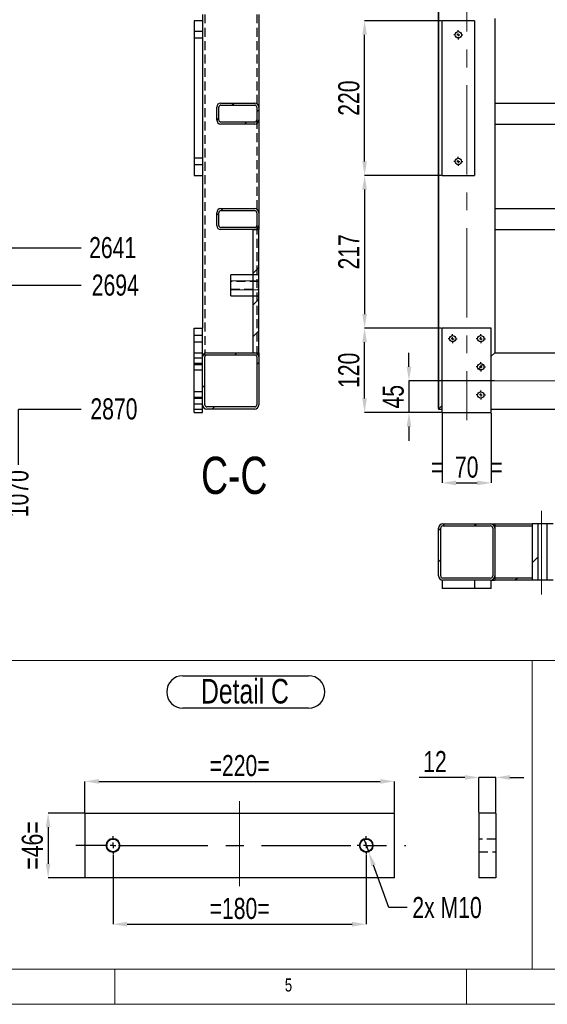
# Model space of a CAD drawing. Header units: millimetres. Extents: x 5 to 589, y 5 to 415.
# Tile 3 of 18: x 183 to 258, y 5 to 145. Entities that reach past the tile are written whole.
import ezdxf

# ---------------------------------------------------------------- set-up
doc = ezdxf.new("R2010")
doc.units = ezdxf.units.MM
doc.header["$PDSIZE"] = -1
doc.linetypes.add('CENTERX2', pattern=[20.32, 12.7, -2.54, 2.54, -2.54])
doc.linetypes.add('HIDDEN', pattern=[1.905, 1.27, -0.635])
for name, color, linetype in [('COTES', 1, 'Continuous'), ('NOTES', 6, 'Continuous'), ('TRAIT-FINS', 9, 'Continuous'), ('TRAIT-MIXTES', 3, 'CENTERX2'), ('TRAIT-TIRET', 2, 'HIDDEN')]:
    doc.layers.add(name, color=color, linetype=linetype)
doc.layers.add('TRAIT-FORT', color=4, linetype='Continuous', lineweight=25)
doc.styles.add('SLDTEXTSTYLE0', font='TXT', dxfattribs={"width": 0.75})
doc.dimstyles.new('SLDDIMSTYLE1', dxfattribs={"dimtxt": 3, "dimasz": 2, "dimexe": 0, "dimexo": 0.0625, "dimgap": 0.75, "dimtad": 0, "dimtih": 1, "dimtoh": 1, "dimdec": 0, "dimlfac": 10, "dimrnd": 1e-09, "dimzin": 12, "dimdsep": 46, "dimtxsty": 'SLDTEXTSTYLE0', "dimsah": 1, "dimcen": 0.09, "dimadec": 0, "dimazin": 3, "dimtfac": 1, "dimtdec": 0, "dimtofl": 0, "dimtmove": 0, "dimatfit": 3, "dimfxl": 1, "dimfrac": 2, "dimtolj": 1, "dimtzin": 12, "dimarcsym": 0})
doc.dimstyles.new('SLDDIMSTYLE2', dxfattribs={"dimtxt": 3, "dimasz": 2, "dimexe": 0, "dimexo": 0.0625, "dimgap": 0.75, "dimtad": 1, "dimdec": 0, "dimlfac": 10, "dimrnd": 1e-09, "dimzin": 12, "dimdsep": 46, "dimtxsty": 'SLDTEXTSTYLE0', "dimsah": 1, "dimcen": 0.09, "dimadec": 0, "dimazin": 3, "dimtfac": 1, "dimtdec": 0, "dimtofl": 0, "dimtmove": 0, "dimatfit": 3, "dimfxl": 1, "dimfrac": 2, "dimtolj": 1, "dimtzin": 12, "dimarcsym": 0})
doc.dimstyles.new('SLDDIMSTYLE3', dxfattribs={"dimtxt": 3, "dimasz": 2, "dimexe": 0, "dimexo": 0.0625, "dimgap": 0.75, "dimtad": 1, "dimdec": 0, "dimlfac": 10, "dimrnd": 1e-09, "dimzin": 12, "dimdsep": 46, "dimtxsty": 'SLDTEXTSTYLE0', "dimsah": 1, "dimcen": 0.09, "dimadec": 0, "dimazin": 3, "dimtfac": 1, "dimtdec": 0, "dimtmove": 0, "dimatfit": 0, "dimfxl": 1, "dimfrac": 2, "dimtolj": 1, "dimtzin": 12, "dimarcsym": 0})
doc.dimstyles.new('SLDDIMSTYLE4', dxfattribs={"dimtxt": 3, "dimasz": 2, "dimexe": 0, "dimexo": 0.0625, "dimgap": 0.75, "dimtad": 0, "dimtih": 1, "dimtoh": 1, "dimdec": 0, "dimlfac": 5, "dimrnd": 1e-09, "dimzin": 12, "dimdsep": 46, "dimtxsty": 'SLDTEXTSTYLE0', "dimblk1": 'NONE', "dimsah": 1, "dimcen": 0, "dimadec": 0, "dimazin": 3, "dimtfac": 1, "dimtdec": 0, "dimtmove": 0, "dimatfit": 3, "dimldrblk": 'NONE', "dimfxl": 1, "dimfrac": 2, "dimtolj": 1, "dimtzin": 12, "dimarcsym": 0})
doc.dimstyles.new('SLDDIMSTYLE5', dxfattribs={"dimtxt": 3, "dimasz": 2, "dimexe": 0, "dimexo": 0.0625, "dimgap": 0.75, "dimtad": 1, "dimdec": 0, "dimlfac": 5, "dimrnd": 1e-09, "dimzin": 12, "dimdsep": 46, "dimtxsty": 'SLDTEXTSTYLE0', "dimsah": 1, "dimcen": 0.09, "dimadec": 0, "dimazin": 3, "dimtfac": 1, "dimtdec": 0, "dimtofl": 0, "dimtmove": 0, "dimatfit": 3, "dimfxl": 1, "dimfrac": 2, "dimtolj": 1, "dimtzin": 12, "dimarcsym": 0})
doc.dimstyles.new('SLDDIMSTYLE6', dxfattribs={"dimtxt": 3, "dimasz": 2, "dimexe": 0, "dimexo": 0.0625, "dimgap": 0.75, "dimtad": 1, "dimdec": 0, "dimlfac": 5, "dimrnd": 1e-09, "dimzin": 12, "dimdsep": 46, "dimtxsty": 'SLDTEXTSTYLE0', "dimsah": 1, "dimcen": 0.09, "dimadec": 0, "dimazin": 3, "dimtfac": 1, "dimtdec": 0, "dimtmove": 0, "dimatfit": 0, "dimfxl": 1, "dimfrac": 2, "dimtolj": 1, "dimtzin": 12, "dimarcsym": 0})
pattern_1 = [(45, (0, 0), (-13.4704, 13.4704), []), (45, (4.49, 0), (-13.4704, 13.4704), []), (45, (8.98, 0), (-13.4704, 13.4704), []), (45, (13.47, 0), (-13.4704, 13.4704), [])]
pattern_2 = [(45, (0, 0), (-13.4704, 13.4704), []), (45, (4.49, 2e-323), (-13.4704, 13.4704), []), (45, (8.98, 4e-323), (-13.4704, 13.4704), []), (45, (13.47, 6e-323), (-13.4704, 13.4704), [])]

# ---------------------------------------------------------------- blocks, each defined once
blk = doc.blocks.new('_D_7')
at = {"layer": 'COTES', "color": 0, "lineweight": -2, "transparency": 16777216}
blk.add_line((88.74, 112.55), (192.19, 112.55), dxfattribs=at)
at = {"layer": 'Defpoints', "color": 0, "transparency": 16777216}
for p in [(183.23, 376.62), (88.68, 112.55), (192.19, 112.55)]:
    blk.add_point(p, dxfattribs=at)
at = {"layer": 'COTES', "color": 0, "transparency": 16777216, "insert": (196.69, 112.55), "char_height": 3, "attachment_point": 5, "style": 'SLDTEXTSTYLE0'}
blk.add_mtext('\\A1;2641', dxfattribs=at)
blk = doc.blocks.new('_D_8')
at = {"layer": 'COTES', "color": 0, "lineweight": -2, "transparency": 16777216}
blk.add_line((95.22, 107.22), (192.19, 107.22), dxfattribs=at)
at = {"layer": 'Defpoints', "color": 0, "transparency": 16777216}
for p in [(183.23, 376.62), (95.16, 107.22), (192.19, 107.22)]:
    blk.add_point(p, dxfattribs=at)
at = {"layer": 'COTES', "color": 0, "transparency": 16777216, "insert": (197.06, 107.22), "char_height": 3, "attachment_point": 5, "style": 'SLDTEXTSTYLE0'}
blk.add_mtext('\\A1;2694', dxfattribs=at)
blk = doc.blocks.new('_D_9')
at = {"layer": 'COTES', "color": 0, "lineweight": -2, "transparency": 16777216}
blk.add_line((183.29, 89.62), (192.19, 89.62), dxfattribs=at)
at = {"layer": 'Defpoints', "color": 0, "transparency": 16777216}
for p in [(183.23, 376.62), (183.23, 89.62), (192.19, 89.62)]:
    blk.add_point(p, dxfattribs=at)
at = {"layer": 'COTES', "color": 0, "transparency": 16777216, "insert": (196.87, 89.62), "char_height": 3, "attachment_point": 5, "style": 'SLDTEXTSTYLE0'}
blk.add_mtext('\\A1;2870', dxfattribs=at)
blk = doc.blocks.new('_D_17')
at = {"layer": 'COTES', "color": 0, "lineweight": -2, "transparency": 16777216}
blk.add_line((183.23, 89.55), (183.23, 81.71), dxfattribs=at)
at = {"layer": 'Defpoints', "color": 0, "transparency": 16777216}
for p in [(76.23, 89.62), (183.23, 89.62), (183.23, 81.71)]:
    blk.add_point(p, dxfattribs=at)
at = {"layer": 'COTES', "color": 0, "transparency": 16777216, "insert": (183.23, 77.59), "char_height": 3, "attachment_point": 5, "rotation": 90, "style": 'SLDTEXTSTYLE0'}
blk.add_mtext('\\A1;1070', dxfattribs=at)
blk = doc.blocks.new('_D_44')
at = {"layer": 'COTES', "color": 0, "lineweight": -2, "transparency": 16777216}
for p, q in [((232.4, 28.52), (233.09, 26.65)), ((235.98, 18.76), (233.78, 24.77)), ((238.55, 18.76), (235.98, 18.76))]:
    blk.add_line(p, q, dxfattribs=at)
at = {"layer": 'COTES', "color": 0, "transparency": 16777216}
blk.add_solid([(234.09, 24.88), (233.46, 24.65), (233.09, 26.65)], dxfattribs=at)
at = {"layer": 'Defpoints', "color": 0, "transparency": 16777216}
for p in [(232.4, 28.52), (233.09, 26.65)]:
    blk.add_point(p, dxfattribs=at)
at = {"layer": 'COTES', "color": 0, "transparency": 16777216, "insert": (239.3, 20.26), "char_height": 3, "attachment_point": 1, "style": 'SLDTEXTSTYLE0'}
blk.add_mtext('\\A1;2x M10', dxfattribs=at)
blk = doc.blocks.new('_NONE')
blk = doc.blocks.new('_D_45')
at = {"layer": 'COTES', "color": 0, "lineweight": -2, "transparency": 16777216}
for p, q in [((192.74, 32.25), (192.74, 36.69)), ((194.74, 36.69), (234.74, 36.69)), ((236.74, 32.25), (236.74, 36.69))]:
    blk.add_line(p, q, dxfattribs=at)
at = {"layer": 'COTES', "color": 0, "transparency": 16777216}
for points in [[(194.74, 37.02), (194.74, 36.35), (192.74, 36.69)], [(234.74, 37.02), (234.74, 36.35), (236.74, 36.69)]]:
    blk.add_solid(points, dxfattribs=at)
at = {"layer": 'Defpoints', "color": 0, "transparency": 16777216}
for p in [(236.74, 36.69), (192.74, 32.18), (236.74, 32.18)]:
    blk.add_point(p, dxfattribs=at)
at = {"layer": 'COTES', "color": 0, "transparency": 16777216, "insert": (214.74, 40.44), "char_height": 3, "attachment_point": 2, "style": 'SLDTEXTSTYLE0'}
blk.add_mtext('\\A1;=220=', dxfattribs=at)
blk = doc.blocks.new('_D_46')
at = {"layer": 'COTES', "color": 0, "lineweight": -2, "transparency": 16777216}
for p, q in [((196.74, 26.22), (196.74, 16.38)), ((232.74, 26.22), (232.74, 16.38)), ((198.74, 16.38), (230.74, 16.38))]:
    blk.add_line(p, q, dxfattribs=at)
at = {"layer": 'COTES', "color": 0, "transparency": 16777216}
for points in [[(198.74, 16.72), (198.74, 16.05), (196.74, 16.38)], [(230.74, 16.72), (230.74, 16.05), (232.74, 16.38)]]:
    blk.add_solid(points, dxfattribs=at)
at = {"layer": 'Defpoints', "color": 0, "transparency": 16777216}
for p in [(196.74, 26.28), (232.74, 26.28), (232.74, 16.38)]:
    blk.add_point(p, dxfattribs=at)
at = {"layer": 'COTES', "color": 0, "transparency": 16777216, "insert": (214.74, 20.13), "char_height": 3, "attachment_point": 2, "style": 'SLDTEXTSTYLE0'}
blk.add_mtext('\\A1;=180=', dxfattribs=at)
blk = doc.blocks.new('_D_47')
at = {"layer": 'COTES', "color": 0, "lineweight": -2, "transparency": 16777216}
for p, q in [((192.68, 32.18), (187.51, 32.18)), ((187.51, 30.18), (187.51, 24.98)), ((192.68, 22.98), (187.51, 22.98))]:
    blk.add_line(p, q, dxfattribs=at)
at = {"layer": 'COTES', "color": 0, "transparency": 16777216}
for points in [[(187.17, 30.18), (187.84, 30.18), (187.51, 32.18)], [(187.17, 24.98), (187.84, 24.98), (187.51, 22.98)]]:
    blk.add_solid(points, dxfattribs=at)
at = {"layer": 'Defpoints', "color": 0, "transparency": 16777216}
for p in [(192.74, 32.18), (187.51, 22.98), (192.74, 22.98)]:
    blk.add_point(p, dxfattribs=at)
at = {"layer": 'COTES', "color": 0, "transparency": 16777216, "insert": (183.76, 27.58), "char_height": 3, "attachment_point": 2, "rotation": 90, "style": 'SLDTEXTSTYLE0'}
blk.add_mtext('\\A1;=46=', dxfattribs=at)
blk = doc.blocks.new('SW_NOTE_5')
at = {"layer": 'NOTES', "color": 0}
for p, q in [((-0.02, 4.95), (17.84, 4.95)), ((17.84, 0.34), (-0.02, 0.34))]:
    blk.add_line(p, q, dxfattribs=at)
for centre, start, end in [((-0.02, 2.65), 90, 270), ((17.84, 2.65), 270, 90)]:
    blk.add_arc(centre, 2.31, start, end, dxfattribs=at)
at = {"layer": 'NOTES', "color": 0, "insert": (8.8, 4.51), "char_height": 3.5, "attachment_point": 2, "style": 'SLDTEXTSTYLE0'}
blk.add_mtext('Detail C', dxfattribs=at)
blk = doc.blocks.new('SW_CENTERMARKSYMBOL_11')
at = {"layer": 'TRAIT-MIXTES', "color": 0}
for p, q in [((-0.8, 0), (-5.27, 0)), ((0, 0), (-0.4, 0)), ((0, 0.8), (0, 1.3)), ((0, 0), (0, 0.4)), ((0, 0), (0, -0.4)), ((0, 0), (0.4, 0)), ((0.8, 0), (41.65, 0)), ((0, -0.8), (0, -1.3))]:
    blk.add_line(p, q, dxfattribs=at)
blk = doc.blocks.new('SW_CENTERMARKSYMBOL_12')
at = {"layer": 'TRAIT-MIXTES', "color": 0}
for p, q in [((-0.8, 0), (-1.3, 0)), ((0, 0), (-0.4, 0)), ((0, 0.8), (0, 1.3)), ((0, 0), (0, 0.4)), ((0, 0), (0, -0.4)), ((0, 0), (0.4, 0)), ((0.8, 0), (1.3, 0)), ((0, -0.8), (0, -1.3))]:
    blk.add_line(p, q, dxfattribs=at)
blk = doc.blocks.new('_D_78')
at = {"layer": 'COTES', "color": 0, "lineweight": -2, "transparency": 16777216}
for p, q in [((246.77, 37.25), (240.27, 37.25)), ((248.77, 32.25), (248.77, 37.25)), ((251.17, 37.25), (248.77, 37.25)), ((251.17, 32.25), (251.17, 37.25)), ((253.17, 37.25), (255.17, 37.25))]:
    blk.add_line(p, q, dxfattribs=at)
at = {"layer": 'COTES', "color": 0, "transparency": 16777216}
for points in [[(246.77, 37.59), (246.77, 36.92), (248.77, 37.25)], [(253.17, 37.59), (253.17, 36.92), (251.17, 37.25)]]:
    blk.add_solid(points, dxfattribs=at)
at = {"layer": 'Defpoints', "color": 0, "transparency": 16777216}
for p in [(248.77, 37.25), (248.77, 32.18), (251.17, 32.18)]:
    blk.add_point(p, dxfattribs=at)
at = {"layer": 'COTES', "color": 0, "transparency": 16777216, "insert": (242.52, 41), "char_height": 3, "attachment_point": 2, "style": 'SLDTEXTSTYLE0'}
blk.add_mtext('\\A1;12', dxfattribs=at)
blk = doc.blocks.new('_D_82')
at = {"layer": 'COTES', "color": 0, "lineweight": -2, "transparency": 16777216}
for p, q in [((238.82, 95.62), (238.82, 97.62)), ((250.96, 93.62), (238.82, 93.62)), ((238.82, 93.62), (238.82, 89.12)), ((243.46, 89.12), (238.82, 89.12)), ((238.82, 87.12), (238.82, 85.12))]:
    blk.add_line(p, q, dxfattribs=at)
at = {"layer": 'COTES', "color": 0, "transparency": 16777216}
for points in [[(238.49, 95.62), (239.16, 95.62), (238.82, 93.62)], [(238.49, 87.12), (239.16, 87.12), (238.82, 89.12)]]:
    blk.add_solid(points, dxfattribs=at)
at = {"layer": 'Defpoints', "color": 0, "transparency": 16777216}
for p in [(251.03, 93.62), (238.82, 89.12), (243.53, 89.12)]:
    blk.add_point(p, dxfattribs=at)
at = {"layer": 'COTES', "color": 0, "transparency": 16777216, "insert": (235.07, 91.37), "char_height": 3, "attachment_point": 2, "rotation": 90, "style": 'SLDTEXTSTYLE0'}
blk.add_mtext('\\A1;45', dxfattribs=at)
blk = doc.blocks.new('_D_95')
at = {"layer": 'COTES', "color": 0, "lineweight": -2, "transparency": 16777216}
for p, q in [((243.46, 101.12), (232.51, 101.12)), ((232.51, 91.12), (232.51, 99.12)), ((243.46, 89.12), (232.51, 89.12))]:
    blk.add_line(p, q, dxfattribs=at)
at = {"layer": 'COTES', "color": 0, "transparency": 16777216}
for points in [[(232.18, 99.12), (232.84, 99.12), (232.51, 101.12)], [(232.18, 91.12), (232.84, 91.12), (232.51, 89.12)]]:
    blk.add_solid(points, dxfattribs=at)
at = {"layer": 'Defpoints', "color": 0, "transparency": 16777216}
for p in [(232.51, 101.12), (243.53, 101.12), (243.53, 89.12)]:
    blk.add_point(p, dxfattribs=at)
at = {"layer": 'COTES', "color": 0, "transparency": 16777216, "insert": (228.76, 95.12), "char_height": 3, "attachment_point": 2, "rotation": 90, "style": 'SLDTEXTSTYLE0'}
blk.add_mtext('\\A1;120', dxfattribs=at)
blk = doc.blocks.new('_D_96')
at = {"layer": 'COTES', "color": 0, "lineweight": -2, "transparency": 16777216}
for p, q in [((243.46, 144.82), (232.51, 144.82)), ((232.51, 124.82), (232.51, 142.82)), ((243.46, 122.82), (232.51, 122.82))]:
    blk.add_line(p, q, dxfattribs=at)
at = {"layer": 'COTES', "color": 0, "transparency": 16777216}
for points in [[(232.18, 142.82), (232.84, 142.82), (232.51, 144.82)], [(232.18, 124.82), (232.84, 124.82), (232.51, 122.82)]]:
    blk.add_solid(points, dxfattribs=at)
at = {"layer": 'Defpoints', "color": 0, "transparency": 16777216}
for p in [(232.51, 144.82), (243.53, 144.82), (243.53, 122.82)]:
    blk.add_point(p, dxfattribs=at)
at = {"layer": 'COTES', "color": 0, "transparency": 16777216, "insert": (228.76, 133.82), "char_height": 3, "attachment_point": 2, "rotation": 90, "style": 'SLDTEXTSTYLE0'}
blk.add_mtext('\\A1;220', dxfattribs=at)
blk = doc.blocks.new('_D_99')
at = {"layer": 'COTES', "color": 0, "lineweight": -2, "transparency": 16777216}
for p, q in [((243.46, 122.82), (232.51, 122.82)), ((232.51, 120.82), (232.51, 103.12)), ((243.46, 101.12), (232.51, 101.12))]:
    blk.add_line(p, q, dxfattribs=at)
at = {"layer": 'COTES', "color": 0, "transparency": 16777216}
for points in [[(232.18, 120.82), (232.84, 120.82), (232.51, 122.82)], [(232.18, 103.12), (232.84, 103.12), (232.51, 101.12)]]:
    blk.add_solid(points, dxfattribs=at)
at = {"layer": 'Defpoints', "color": 0, "transparency": 16777216}
for p in [(243.53, 122.82), (232.51, 101.12), (243.53, 101.12)]:
    blk.add_point(p, dxfattribs=at)
at = {"layer": 'COTES', "color": 0, "transparency": 16777216, "insert": (228.76, 111.97), "char_height": 3, "attachment_point": 2, "rotation": 90, "style": 'SLDTEXTSTYLE0'}
blk.add_mtext('\\A1;217', dxfattribs=at)
blk = doc.blocks.new('_D_109')
at = {"layer": 'COTES', "color": 0, "lineweight": -2, "transparency": 16777216}
for p, q in [((243.53, 89.05), (243.53, 79.12)), ((250.53, 89.05), (250.53, 79.12)), ((245.53, 79.12), (248.53, 79.12))]:
    blk.add_line(p, q, dxfattribs=at)
at = {"layer": 'COTES', "color": 0, "transparency": 16777216}
for points in [[(245.53, 79.45), (245.53, 78.78), (243.53, 79.12)], [(248.53, 79.45), (248.53, 78.78), (250.53, 79.12)]]:
    blk.add_solid(points, dxfattribs=at)
at = {"layer": 'Defpoints', "color": 0, "transparency": 16777216}
for p in [(243.53, 89.12), (250.53, 89.12), (250.53, 79.12)]:
    blk.add_point(p, dxfattribs=at)
at = {"layer": 'COTES', "color": 0, "transparency": 16777216, "insert": (247.03, 82.87), "char_height": 3, "attachment_point": 2, "style": 'SLDTEXTSTYLE0'}
blk.add_mtext('\\A1;=  70  =', dxfattribs=at)
blk = doc.blocks.new('_D_114')
at = {"layer": 'COTES', "color": 0, "lineweight": -2, "transparency": 16777216}
for p, q in [((248.13, 179.85), (248.13, 165.35)), ((241.03, 165.35), (234.53, 165.35)), ((243.03, 89.68), (243.03, 165.35)), ((248.13, 165.35), (243.03, 165.35)), ((250.13, 165.35), (252.13, 165.35))]:
    blk.add_line(p, q, dxfattribs=at)
at = {"layer": 'COTES', "color": 0, "transparency": 16777216}
for points in [[(241.03, 165.69), (241.03, 165.02), (243.03, 165.35)], [(250.13, 165.69), (250.13, 165.02), (248.13, 165.35)]]:
    blk.add_solid(points, dxfattribs=at)
at = {"layer": 'Defpoints', "color": 0, "transparency": 16777216}
for p in [(248.13, 179.92), (243.03, 165.35), (243.03, 89.62)]:
    blk.add_point(p, dxfattribs=at)
at = {"layer": 'COTES', "color": 0, "transparency": 16777216, "insert": (236.78, 169.1), "char_height": 3, "attachment_point": 2, "style": 'SLDTEXTSTYLE0'}
blk.add_mtext('\\A1;51', dxfattribs=at)
blk = doc.blocks.new('SW_CENTERMARKSYMBOL_28')
at = {"layer": 'TRAIT-MIXTES', "color": 0}
for p, q in [((-0.4, 0), (-0.65, 0)), ((0, 0), (-0.2, 0)), ((0, 0.4), (0, 0.65)), ((0, 0), (0, 0.2)), ((0, 0), (0, -0.2)), ((0, 0), (0.2, 0)), ((0.4, 0), (0.65, 0)), ((0, -0.4), (0, -0.65))]:
    blk.add_line(p, q, dxfattribs=at)
blk = doc.blocks.new('SW_CENTERMARKSYMBOL_29')
at = {"layer": 'TRAIT-MIXTES', "color": 0}
for p, q in [((-0.4, 0), (-0.65, 0)), ((0, 0), (-0.2, 0)), ((0, 0.4), (0, 0.65)), ((0, 0), (0, 0.2)), ((0, 0), (0, -0.2)), ((0, 0), (0.2, 0)), ((0.4, 0), (0.65, 0)), ((0, -0.4), (0, -0.65))]:
    blk.add_line(p, q, dxfattribs=at)
blk = doc.blocks.new('SW_CENTERMARKSYMBOL_32')
at = {"layer": 'TRAIT-MIXTES', "color": 0}
for p, q in [((-0.4, 0), (-0.65, 0)), ((0, 0), (-0.2, 0)), ((0, 0.4), (0, 0.65)), ((0, 0), (0, 0.2)), ((0, 0), (0, -0.2)), ((0, 0), (0.2, 0)), ((0.4, 0), (0.65, 0)), ((0, -0.4), (0, -0.65))]:
    blk.add_line(p, q, dxfattribs=at)
blk = doc.blocks.new('SW_CENTERMARKSYMBOL_33')
at = {"layer": 'TRAIT-MIXTES', "color": 0}
for p, q in [((-0.4, 0), (-0.65, 0)), ((0, 0), (-0.2, 0)), ((0, 0.4), (0, 0.65)), ((0, 0), (0, 0.2)), ((0, 0), (0, -0.2)), ((0, 0), (0.2, 0)), ((0.4, 0), (0.65, 0)), ((0, -0.4), (0, -0.65))]:
    blk.add_line(p, q, dxfattribs=at)
blk = doc.blocks.new('SW_CENTERMARKSYMBOL_34')
at = {"layer": 'TRAIT-MIXTES', "color": 0}
for p, q in [((-0.4, 0), (-0.65, 0)), ((0, 0), (-0.2, 0)), ((0, 0.4), (0, 0.65)), ((0, 0), (0, 0.2)), ((0, 0), (0, -0.2)), ((0, 0), (0.2, 0)), ((0.4, 0), (0.65, 0)), ((0, -0.4), (0, -0.65))]:
    blk.add_line(p, q, dxfattribs=at)
blk = doc.blocks.new('SW_CENTERMARKSYMBOL_35')
at = {"layer": 'TRAIT-MIXTES', "color": 0}
for p, q in [((-0.4, 0), (-0.65, 0)), ((0, 0), (-0.2, 0)), ((0, 0.4), (0, 0.65)), ((0, 0), (0, 0.2)), ((0, 0), (0, -0.2)), ((0, 0), (0.2, 0)), ((0.4, 0), (0.65, 0)), ((0, -0.4), (0, -0.65))]:
    blk.add_line(p, q, dxfattribs=at)

msp = doc.modelspace()

# ---------------------------------------------------------------- hatches: boundary and pattern name
at = {"layer": 'TRAIT-FINS'}
h = msp.add_hatch(dxfattribs=at)
h.set_pattern_fill('DIN 201 ACIER ET FONTE', color=256, style=0, pattern_type=2)
h.set_pattern_definition(pattern_2)
edge = h.paths.add_edge_path(flags=0)
edge.add_line((216.88, 133.12), (212.08, 133.12))
edge.add_arc((212.08, 132.52), 0.6, 90, 180)
edge.add_line((211.48, 132.52), (211.48, 130.72))
edge.add_arc((212.08, 130.72), 0.6, 180, 270)
edge.add_line((212.08, 130.12), (216.88, 130.12))
edge.add_arc((216.88, 130.72), 0.6, 270, 360)
edge.add_line((217.48, 130.72), (217.48, 132.52))
edge.add_arc((216.88, 132.52), 0.6, 0, 90)
edge = h.paths.add_edge_path(flags=0)
edge.add_arc((216.88, 130.72), 0.3, 270, 360, ccw=False)
edge.add_line((216.88, 130.42), (212.08, 130.42))
edge.add_arc((212.08, 130.72), 0.3, 180, 270, ccw=False)
edge.add_line((211.78, 130.72), (211.78, 132.52))
edge.add_arc((212.08, 132.52), 0.3, 90, 180, ccw=False)
edge.add_line((212.08, 132.82), (216.88, 132.82))
edge.add_arc((216.88, 132.52), 0.3, 0, 90, ccw=False)
edge.add_line((217.18, 132.52), (217.18, 130.72))
h = msp.add_hatch(dxfattribs=at)
h.set_pattern_fill('DIN 201 ACIER ET FONTE', color=256, style=0, pattern_type=2)
h.set_pattern_definition(pattern_2)
edge = h.paths.add_edge_path(flags=0)
edge.add_line((216.88, 118.12), (212.08, 118.12))
edge.add_arc((212.08, 117.52), 0.6, 90, 180)
edge.add_line((211.48, 117.52), (211.48, 115.72))
edge.add_arc((212.08, 115.72), 0.6, 180, 270)
edge.add_line((212.08, 115.12), (216.88, 115.12))
edge.add_arc((216.88, 115.72), 0.6, 270, 360)
edge.add_line((217.48, 115.72), (217.48, 117.52))
edge.add_arc((216.88, 117.52), 0.6, 0, 90)
edge = h.paths.add_edge_path(flags=0)
edge.add_arc((216.88, 115.72), 0.3, 270, 360, ccw=False)
edge.add_line((216.88, 115.42), (212.08, 115.42))
edge.add_arc((212.08, 115.72), 0.3, 180, 270, ccw=False)
edge.add_line((211.78, 115.72), (211.78, 117.52))
edge.add_arc((212.08, 117.52), 0.3, 90, 180, ccw=False)
edge.add_line((212.08, 117.82), (216.88, 117.82))
edge.add_arc((216.88, 117.52), 0.3, 0, 90, ccw=False)
edge.add_line((217.18, 117.52), (217.18, 115.72))
h = msp.add_hatch(dxfattribs=at)
h.set_pattern_fill('DIN 201 ACIER ET FONTE', color=256, style=0, pattern_type=2)
h.set_pattern_definition(pattern_2)
h.paths.add_polyline_path([(216.68, 115.12), (216.68, 97.62), (217.48, 97.62), (217.48, 115.12)], flags=0)
h = msp.add_hatch(dxfattribs=at)
h.set_pattern_fill('DIN 201 ACIER ET FONTE', color=256, style=0, pattern_type=2)
h.set_pattern_definition(pattern_2)
edge = h.paths.add_edge_path(flags=0)
edge.add_arc((210.08, 90.22), 0.6, 180, 270)
edge.add_line((210.08, 89.62), (216.88, 89.62))
edge.add_arc((216.88, 90.22), 0.6, 270, 360)
edge.add_line((217.48, 90.22), (217.48, 97.02))
edge.add_arc((216.88, 97.02), 0.6, 0, 90)
edge.add_line((216.88, 97.62), (210.08, 97.62))
edge.add_arc((210.08, 97.02), 0.6, 90, 180)
edge.add_line((209.48, 97.02), (209.48, 90.22))
edge = h.paths.add_edge_path(flags=0)
edge.add_line((216.88, 89.92), (210.08, 89.92))
edge.add_arc((210.08, 90.22), 0.3, 180, 270, ccw=False)
edge.add_line((209.78, 90.22), (209.78, 97.02))
edge.add_arc((210.08, 97.02), 0.3, 90, 180, ccw=False)
edge.add_line((210.08, 97.32), (216.88, 97.32))
edge.add_arc((216.88, 97.02), 0.3, 0, 90, ccw=False)
edge.add_line((217.18, 97.02), (217.18, 90.22))
edge.add_arc((216.88, 90.22), 0.3, 270, 360, ccw=False)
h = msp.add_hatch(dxfattribs=at)
h.set_pattern_fill('DIN 201 ACIER ET FONTE', color=256, style=0, pattern_type=2)
h.set_pattern_definition(pattern_1)
edge = h.paths.add_edge_path(flags=0)
edge.add_arc((243.63, 65.9), 0.6, 180, 270)
edge.add_line((243.63, 65.3), (250.43, 65.3))
edge.add_arc((250.43, 65.9), 0.6, 270, 360)
edge.add_line((251.03, 65.9), (251.03, 72.7))
edge.add_arc((250.43, 72.7), 0.6, 0, 90)
edge.add_line((250.43, 73.3), (243.63, 73.3))
edge.add_arc((243.63, 72.7), 0.6, 90, 180)
edge.add_line((243.03, 72.7), (243.03, 65.9))
edge = h.paths.add_edge_path(flags=0)
edge.add_line((250.43, 65.6), (243.63, 65.6))
edge.add_arc((243.63, 65.9), 0.3, 180, 270, ccw=False)
edge.add_line((243.33, 65.9), (243.33, 72.7))
edge.add_arc((243.63, 72.7), 0.3, 90, 180, ccw=False)
edge.add_line((243.63, 73), (250.43, 73))
edge.add_arc((250.43, 72.7), 0.3, 0, 90, ccw=False)
edge.add_line((250.73, 72.7), (250.73, 65.9))
edge.add_arc((250.43, 65.9), 0.3, -90, 0, ccw=False)
h = msp.add_hatch(dxfattribs=at)
h.set_pattern_fill('DIN 201 ACIER ET FONTE', color=256, style=0, pattern_type=2)
h.set_pattern_definition(pattern_1)
h.paths.add_polyline_path([(256.32, 73.3), (251.03, 73.3), (251.03, 73), (256.32, 73)], flags=0)
h = msp.add_hatch(dxfattribs=at)
h.set_pattern_fill('DIN 201 ACIER ET FONTE', color=256, style=0, pattern_type=2)
h.set_pattern_definition(pattern_1)
h.paths.add_polyline_path([(257.14, 73.3), (256.32, 73.3), (256.32, 65.3), (257.14, 65.3)], flags=0)
h = msp.add_hatch(dxfattribs=at)
h.set_pattern_fill('DIN 201 ACIER ET FONTE', color=256, style=0, pattern_type=2)
h.set_pattern_definition(pattern_1)
h.paths.add_polyline_path([(256.32, 65.6), (251.03, 65.6), (251.03, 65.3), (256.32, 65.3)], flags=0)

# ---------------------------------------------------------------- linework, layer by layer
at = {"lineweight": 18}
for p, q in [((10, 53.87), (256.32, 53.87)), ((256.32, 10), (256.32, 53.87)), ((256.32, 53.87), (326.2, 53.87)), ((256.32, 53.87), (256.32, 10)), ((10, 10), (584, 10)), ((101.17, 10), (256.32, 10)), ((197, 10), (197, 5)), ((247, 5), (247, 10)), ((256.32, 10), (326.2, 10)), ((5, 5), (589, 5))]:
    msp.add_line(p, q, dxfattribs=at)
at = {"layer": 'TRAIT-FINS', "lineweight": 18}
for p, q in [((217.48, 107.85), (213.48, 107.85)), ((217.48, 106.58), (213.48, 106.58))]:
    msp.add_line(p, q, dxfattribs=at)
for centre in [(196.74, 27.58), (232.74, 27.58)]:
    msp.add_circle(centre, 1, dxfattribs=at)
at = {"layer": 'TRAIT-FORT', "lineweight": 25}
for p, q in [((243.03, 376.62), (243.03, 89.62)), ((209.48, 145.72), (209.48, 101.12)), ((217.48, 145.72), (217.48, 132.52)), ((209.48, 144.82), (208.28, 144.82)), ((208.28, 144.82), (208.28, 122.82)), ((248.13, 144.82), (243.53, 144.82)), ((243.53, 122.82), (243.53, 144.82)), ((248.13, 144.82), (248.13, 122.82)), ((251.03, 145.12), (251.03, 97.62)), ((212.08, 133.12), (216.88, 133.12)), ((251.03, 133.12), (342.03, 133.12)), ((211.48, 130.72), (211.48, 132.52)), ((211.78, 130.72), (211.78, 132.52)), ((212.08, 132.82), (216.88, 132.82)), ((217.18, 132.52), (217.18, 130.72)), ((217.48, 132.52), (217.48, 130.72)), ((216.88, 130.42), (212.08, 130.42)), ((217.48, 130.72), (217.48, 117.52)), ((216.88, 130.12), (212.08, 130.12)), ((251.03, 130.12), (342.03, 130.12)), ((208.28, 122.82), (209.48, 122.82)), ((243.53, 122.82), (248.13, 122.82)), ((212.08, 118.12), (216.88, 118.12)), ((212.08, 117.82), (216.88, 117.82)), ((251.03, 118.12), (342.03, 118.12)), ((211.48, 115.72), (211.48, 117.52)), ((211.78, 115.72), (211.78, 117.52)), ((217.18, 117.52), (217.18, 115.72)), ((217.48, 117.52), (217.48, 115.72)), ((216.88, 115.42), (212.08, 115.42)), ((216.88, 115.12), (212.08, 115.12)), ((216.68, 115.12), (217.48, 115.12)), ((216.68, 97.62), (216.68, 115.12)), ((217.48, 115.72), (217.48, 115.12)), ((217.48, 97.62), (217.48, 115.12)), ((251.03, 115.12), (342.03, 115.12)), ((216.68, 108.72), (213.48, 108.72)), ((213.48, 105.72), (213.48, 108.72)), ((213.48, 105.72), (216.68, 105.72)), ((208.28, 97.62), (208.28, 101.12)), ((208.28, 101.12), (209.48, 101.12)), ((209.48, 97.62), (209.48, 101.12)), ((250.53, 101.12), (243.53, 101.12)), ((243.53, 89.12), (243.53, 101.12)), ((250.53, 89.12), (250.53, 101.12)), ((208.28, 97.62), (209.48, 97.62)), ((208.28, 89.62), (208.28, 97.62)), ((209.48, 97.02), (209.48, 97.62)), ((209.48, 90.22), (209.48, 97.02)), ((209.78, 90.22), (209.78, 97.02)), ((210.08, 97.62), (216.88, 97.62)), ((210.08, 97.32), (216.88, 97.32)), ((216.68, 97.62), (217.48, 97.62)), ((217.18, 97.02), (217.18, 90.22)), ((217.48, 97.62), (217.48, 97.02)), ((217.48, 97.02), (217.48, 90.22)), ((251.03, 97.62), (250.53, 97.12)), ((250.53, 97.12), (251.03, 97.62)), ((251.03, 97.62), (294.83, 97.62)), ((249.34, 95.94), (248.71, 95.3)), ((208.28, 89.12), (208.28, 89.62)), ((208.28, 89.62), (209.48, 89.62)), ((209.48, 89.62), (209.48, 90.22)), ((209.48, 89.12), (209.48, 89.62)), ((216.88, 89.92), (210.08, 89.92)), ((216.88, 89.62), (210.08, 89.62)), ((243.53, 90.12), (243.03, 89.62)), ((243.03, 89.62), (243.53, 90.12)), ((243.03, 89.62), (243.53, 89.62)), ((250.53, 89.62), (294.83, 89.62)), ((208.28, 89.12), (209.48, 89.12)), ((243.53, 89.12), (250.53, 89.12)), ((243.63, 73.3), (250.43, 73.3)), ((243.63, 73), (250.43, 73)), ((250.43, 73.3), (251.03, 73.3)), ((251.03, 73.3), (251.03, 73)), ((251.03, 73.3), (256.32, 73.3)), ((251.03, 73), (256.32, 73)), ((251.03, 73), (251.03, 72.7)), ((256.32, 73.3), (256.32, 73)), ((256.32, 73.3), (256.32, 65.3)), ((257.14, 73.3), (256.32, 73.3)), ((257.14, 73.3), (257.14, 65.3)), ((258.49, 73.3), (257.14, 73.3)), ((258.49, 65.3), (258.49, 73.3)), ((259.32, 73.3), (258.49, 73.3)), ((243.03, 65.9), (243.03, 72.7)), ((243.33, 65.9), (243.33, 72.7)), ((250.73, 72.7), (250.73, 65.9)), ((251.03, 72.7), (251.03, 65.9)), ((251.03, 65.9), (251.03, 65.6)), ((243.53, 65.3), (243.53, 64.1)), ((250.43, 65.6), (243.63, 65.6)), ((250.43, 65.3), (243.63, 65.3)), ((248.13, 65.3), (248.13, 64.1)), ((250.53, 64.1), (250.53, 65.3)), ((250.53, 65.3), (251.03, 65.3)), ((256.32, 65.6), (251.03, 65.6)), ((251.03, 65.6), (251.03, 65.3)), ((256.32, 65.3), (251.03, 65.3)), ((256.32, 65.6), (256.32, 65.3)), ((257.14, 65.3), (256.32, 65.3)), ((258.49, 65.3), (257.14, 65.3)), ((259.32, 65.3), (258.49, 65.3)), ((248.13, 64.1), (243.53, 64.1)), ((250.53, 64.1), (248.13, 64.1)), ((192.74, 32.18), (192.74, 22.98)), ((192.74, 32.18), (236.74, 32.18)), ((236.74, 22.98), (236.74, 32.18)), ((248.77, 32.18), (248.77, 22.98)), ((251.17, 32.18), (248.77, 32.18)), ((251.17, 32.18), (251.17, 22.98)), ((236.74, 22.98), (192.74, 22.98)), ((251.17, 22.98), (248.77, 22.98))]:
    msp.add_line(p, q, dxfattribs=at)
for centre, radius in [((245.83, 142.82), 0.45), ((245.83, 124.82), 0.45), ((245.03, 99.62), 0.45), ((249.03, 99.62), 0.45), ((249.03, 95.62), 0.45), ((249.03, 91.62), 0.45), ((196.74, 27.58), 0.9), ((232.74, 27.58), 0.9)]:
    msp.add_circle(centre, radius, dxfattribs=at)
for centre, radius, start, end in [((212.08, 132.52), 0.6, 90, 180), ((216.88, 132.52), 0.6, 0, 90), ((212.08, 132.52), 0.3, 90, 180), ((216.88, 132.52), 0.3, 0, 90), ((212.08, 130.72), 0.6, 180, 270), ((212.08, 130.72), 0.3, 180, 270), ((216.88, 130.72), 0.3, 270, 0), ((216.88, 130.72), 0.6, 270, 0), ((212.08, 117.52), 0.6, 90, 180), ((212.08, 117.52), 0.3, 90, 180), ((216.88, 117.52), 0.6, 0, 90), ((216.88, 117.52), 0.3, 0, 90), ((212.08, 115.72), 0.6, 180, 270), ((212.08, 115.72), 0.3, 180, 270), ((216.88, 115.72), 0.6, 270, 0), ((216.88, 115.72), 0.3, 270, 0), ((210.08, 97.02), 0.6, 90, 180), ((210.08, 97.02), 0.3, 90, 180), ((216.88, 97.02), 0.6, 0, 90), ((216.88, 97.02), 0.3, 0, 90), ((210.08, 90.22), 0.6, 180, 270), ((210.08, 90.22), 0.3, 180, 270), ((216.88, 90.22), 0.6, 270, 0), ((216.88, 90.22), 0.3, 270, 0), ((243.63, 72.7), 0.6, 90, 180), ((243.63, 72.7), 0.3, 90, 180), ((250.43, 72.7), 0.6, 0, 90), ((250.43, 72.7), 0.3, 0, 90), ((243.63, 65.9), 0.6, 180, 270), ((243.63, 65.9), 0.3, 180, 270), ((250.43, 65.9), 0.6, 270, 0), ((250.43, 65.9), 0.3, 270, 0)]:
    msp.add_arc(centre, radius, start, end, dxfattribs=at)
at = {"layer": 'TRAIT-MIXTES', "lineweight": 18}
for p, q in [((247.03, 379.49), (247.03, 88.05)), ((251.03, 93.62), (342.03, 93.62)), ((257.68, 75.13), (257.68, 63.25)), ((214.74, 33.86), (214.74, 21.81))]:
    msp.add_line(p, q, dxfattribs=at)
at = {"layer": 'TRAIT-TIRET'}
for p, q in [((209.78, 145.72), (209.78, 97.02)), ((217.18, 145.72), (217.18, 132.52)), ((209.48, 143.27), (208.28, 143.27)), ((208.28, 142.37), (209.48, 142.37)), ((217.18, 130.72), (217.18, 117.52)), ((209.48, 125.27), (208.28, 125.27)), ((208.28, 124.37), (209.48, 124.37)), ((217.18, 115.72), (217.18, 97.02)), ((217.48, 108.72), (216.68, 108.72)), ((217.48, 108.72), (216.68, 108.72)), ((217.48, 107.76), (213.48, 107.76)), ((213.48, 106.68), (217.48, 106.68)), ((216.68, 105.72), (217.48, 105.72)), ((216.68, 105.72), (217.48, 105.72)), ((209.48, 100.07), (208.28, 100.07)), ((208.28, 99.17), (209.48, 99.17)), ((209.48, 96.87), (208.28, 96.87)), ((209.48, 96.07), (208.28, 96.07)), ((208.28, 95.97), (209.48, 95.97)), ((208.28, 95.17), (209.48, 95.17)), ((209.48, 92.07), (208.28, 92.07)), ((209.48, 91.27), (208.28, 91.27)), ((208.28, 91.17), (209.48, 91.17)), ((208.28, 90.37), (209.48, 90.37)), ((251.17, 28.48), (248.77, 28.48)), ((248.77, 26.68), (251.17, 26.68))]:
    msp.add_line(p, q, dxfattribs=at)

# ---------------------------------------------------------------- block references
at = {"layer": 'NOTES'}
msp.add_blockref('SW_NOTE_5', (206.7, 46.75), dxfattribs=at)
at = {"layer": 'TRAIT-MIXTES'}
for name, p in [('SW_CENTERMARKSYMBOL_29', (245.83, 142.82)), ('SW_CENTERMARKSYMBOL_28', (245.83, 124.82)), ('SW_CENTERMARKSYMBOL_35', (245.03, 99.62)), ('SW_CENTERMARKSYMBOL_34', (249.03, 99.62)), ('SW_CENTERMARKSYMBOL_32', (249.03, 95.62)), ('SW_CENTERMARKSYMBOL_33', (249.03, 91.62)), ('SW_CENTERMARKSYMBOL_11', (196.74, 27.58)), ('SW_CENTERMARKSYMBOL_12', (232.74, 27.58))]:
    msp.add_blockref(name, p, dxfattribs=at)

# ---------------------------------------------------------------- texts
at = {"layer": 'NOTES', "style": 'SLDTEXTSTYLE0'}
for s, insert, char_height, attachment_point in [('C-C', (213.98, 82.84), 5.292, 2), ('5', (221.17, 8.67), 1.85, 1)]:
    msp.add_mtext(s, dxfattribs=dict(at, insert=insert, char_height=char_height, attachment_point=attachment_point))

# ---------------------------------------------------------------- dimensions: what is measured, and where the dimension line sits
at = {"layer": 'COTES'}
for feature_location, offset, dtype, origin, picture, middle in [((88.68, 112.55), (103.51, 0), 0, (183.23, 376.62), '_D_7', (196.69, 112.55)), ((95.16, 107.22), (97.03, 0), 0, (183.23, 376.62), '_D_8', (197.06, 107.22)), ((183.23, 89.62), (8.96, 0), 0, (183.23, 376.62), '_D_9', (196.87, 89.62)), ((183.23, 89.62), (0, -7.91), 1, (76.23, 89.62), '_D_17', (183.23, 77.59))]:
    dim = msp.add_ordinate_dim(feature_location=feature_location, offset=offset, dtype=dtype, origin=origin, dimstyle='SLDDIMSTYLE1', dxfattribs=at)
    dim.commit()
    dim.dimension.update_dxf_attribs({"geometry": picture, "text_midpoint": middle})
for base, p1, p2, dimstyle, picture, middle in [((243.03, 165.35), (248.13, 179.92), (243.03, 89.62), 'SLDDIMSTYLE3', '_D_114', (236.78, 165.35)), ((248.77, 37.25), (251.17, 32.18), (248.77, 32.18), 'SLDDIMSTYLE6', '_D_78', (242.52, 37.25))]:
    dim = msp.add_linear_dim(base=base, p1=p1, p2=p2, dimstyle=dimstyle, dxfattribs=at)
    dim.commit()
    dim.dimension.update_dxf_attribs({"geometry": picture, "text_midpoint": middle, "dimtype": 160})
for base, p1, p2, dimstyle, picture, middle in [((232.51, 144.82), (243.53, 122.82), (243.53, 144.82), 'SLDDIMSTYLE2', '_D_96', (232.51, 133.82)), ((232.51, 101.12), (243.53, 122.82), (243.53, 101.12), 'SLDDIMSTYLE2', '_D_99', (232.51, 111.97)), ((232.51, 101.12), (243.53, 89.12), (243.53, 101.12), 'SLDDIMSTYLE2', '_D_95', (232.51, 95.12)), ((238.82, 89.12), (251.03, 93.62), (243.53, 89.12), 'SLDDIMSTYLE3', '_D_82', (238.82, 91.37))]:
    dim = msp.add_linear_dim(base=base, p1=p1, p2=p2, angle=90, dimstyle=dimstyle, dxfattribs=at)
    dim.commit()
    dim.dimension.update_dxf_attribs({"geometry": picture, "text_midpoint": middle, "dimtype": 160})
dim = msp.add_linear_dim(base=(250.53, 79.12), p1=(243.53, 89.12), p2=(250.53, 89.12), text='=  <>  =', dimstyle='SLDDIMSTYLE3', dxfattribs=at)
dim.commit()
dim.dimension.update_dxf_attribs({"geometry": '_D_109', "text_midpoint": (247.03, 79.12), "dimtype": 160})
for base, p1, p2, angle, dimstyle, picture, middle in [((236.74, 36.69), (192.74, 32.18), (236.74, 32.18), 0, 'SLDDIMSTYLE5', '_D_45', (214.74, 36.69)), ((187.51, 22.98), (192.74, 32.18), (192.74, 22.98), 90, 'SLDDIMSTYLE6', '_D_47', (187.51, 27.58)), ((232.74, 16.38), (196.74, 26.28), (232.74, 26.28), 0, 'SLDDIMSTYLE5', '_D_46', (214.74, 16.38))]:
    dim = msp.add_linear_dim(base=base, p1=p1, p2=p2, angle=angle, text='=<>=', dimstyle=dimstyle, dxfattribs=at)
    dim.commit()
    dim.dimension.update_dxf_attribs({"geometry": picture, "text_midpoint": middle, "dimtype": 160})
dim = msp.add_diameter_dim_2p(p1=(232.4, 28.52), p2=(233.09, 26.65), text='2x M<>', dimstyle='SLDDIMSTYLE4', override={"dimpost": '<>'}, dxfattribs=at)
dim.commit()
dim.dimension.update_dxf_attribs({"geometry": '_D_44', "text_midpoint": (245.12, 18.76), "dimtype": 163})

doc.saveas('drawing.dxf')
